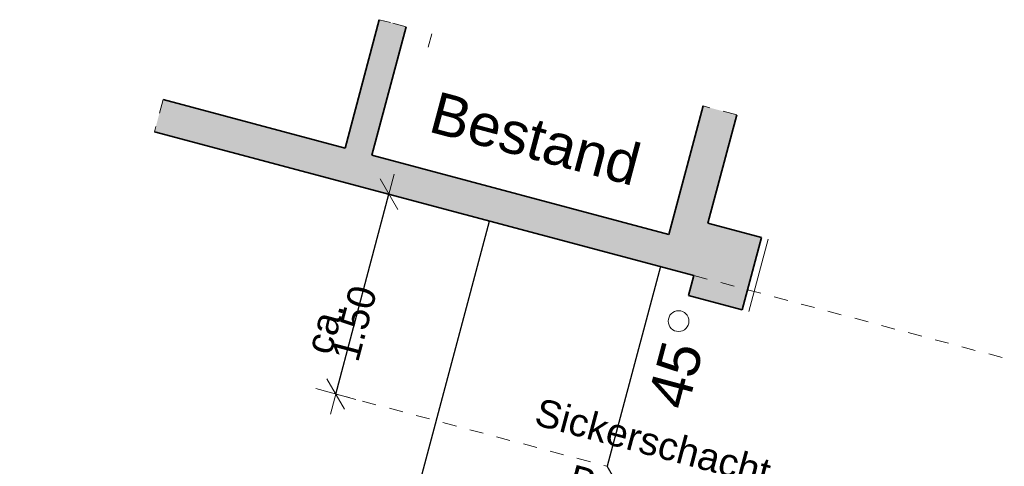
# Model space of a CAD drawing. Header units: metres. Extents: x 4462557 to 4462755, y 5328146 to 5328388.
# Tile 26 of 149: x 4462626.75 to 4462633.85, y 5328208.1 to 5328211.32. Entities that reach past the tile are written whole.
import ezdxf

# ---------------------------------------------------------------- set-up
doc = ezdxf.new("R2010")
doc.units = ezdxf.units.M
doc.header["$PDMODE"] = 65
doc.linetypes.add('AUSGEZOGEN', pattern=[0])
doc.linetypes.add('VERDECKT2_S2', pattern=[0.15, 0.1, -0.05])
doc.layers.add('Maßlinie_Allgemein', color=7, linetype='AUSGEZOGEN', lineweight=13)
doc.layers.add('Standard', color=7, linetype='AUSGEZOGEN', lineweight=13)
doc.styles.add('ARIAL', font='ARIAL.TTF')
doc.dimstyles.new('_DIMSTYLE_3', dxfattribs={"dimtxt": 0.2, "dimasz": 0.3, "dimexe": 0, "dimexo": 0, "dimgap": 0.1, "dimtad": 2, "dimrnd": 0.005, "dimzin": 4, "dimdsep": 46, "dimtxsty": 'ARIAL', "dimblk1": 'ALL_ML_STRICH', "dimblk2": 'ALL_ML_STRICH', "dimsah": 1, "dimcen": 0, "dimclrd": 7, "dimclre": 7, "dimclrt": 7, "dimadec": 0, "dimazin": 0, "dimtfac": 1, "dimtdec": 0, "dimtix": 1, "dimtmove": 2, "dimatfit": 3, "dimfxl": 0, "dimtzin": 0, "dimlwd": 0, "dimlwe": 13, "dimarcsym": 0})
doc.dimstyles.new('_DIMSTYLE_5', dxfattribs={"dimtxt": 0.2, "dimasz": 0.3, "dimexe": 0, "dimexo": 0, "dimgap": 0.1, "dimtad": 2, "dimdec": 3, "dimrnd": 0.005, "dimzin": 4, "dimdsep": 46, "dimtxsty": 'ARIAL', "dimblk1": 'ALL_ML_STRICH', "dimblk2": 'ALL_ML_STRICH', "dimsah": 1, "dimcen": 0, "dimclrd": 7, "dimclre": 7, "dimclrt": 7, "dimadec": 0, "dimazin": 0, "dimtfac": 1, "dimtdec": 0, "dimtix": 1, "dimtmove": 2, "dimatfit": 3, "dimfxl": 0, "dimtzin": 0, "dimlwd": 0, "dimlwe": 13, "dimarcsym": 0})

# ---------------------------------------------------------------- blocks, each defined once
blk = doc.blocks.new('ALL_ML_STRICH')
at = {"color": 0, "linetype": 'ByBlock', "lineweight": -2}
for p, q in [((0, -0.5), (0, 0.5)), ((-0.3, -0.3), (0.3, 0.3)), ((-1, 0), (0.5, 0))]:
    blk.add_line(p, q, dxfattribs=at)
blk = doc.blocks.new('*D266')
at = {"layer": 'DEFPOINTS', "color": 7, "linetype": 'AUSGEZOGEN', "lineweight": 13}
for p in [(4462630.1403, 5328209.8679), (4462629.0318, 5328208.6203), (4462629.7566, 5328208.4273)]:
    blk.add_point(p, dxfattribs=at)
at = {"layer": 'Maßlinie_Allgemein', "color": 7, "linetype": 'AUSGEZOGEN', "lineweight": -2}
for p, q in [((4462629.0318, 5328208.6203), (4462629.4155, 5328210.0609)), ((4462629.4155, 5328210.0609), (4462629.4155, 5328210.0609)), ((4462629.0318, 5328208.6203), (4462629.0318, 5328208.6203))]:
    blk.add_line(p, q, dxfattribs=at)
at = {"layer": 'Maßlinie_Allgemein', "color": 7, "linetype": 'AUSGEZOGEN', "lineweight": 13, "xscale": 0.3, "yscale": 0.3, "zscale": 0.3}
for p, rotation in [((4462629.4155, 5328210.0609), 75.08618517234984), ((4462629.0318, 5328208.6203), 255.0861851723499)]:
    blk.add_blockref('ALL_ML_STRICH', p, dxfattribs=dict(at, rotation=rotation))
at = {"layer": 'Maßlinie_Allgemein', "color": 7, "linetype": 'AUSGEZOGEN', "lineweight": 13, "insert": (4462628.8043, 5328208.9449), "char_height": 0.2, "width": 0.01, "attachment_point": 1, "rotation": 75.08619, "line_spacing_factor": 0.60241, "style": 'ARIAL'}
blk.add_mtext('ca. 1.50', dxfattribs=at)
blk = doc.blocks.new('*D592')
at = {"layer": 'DEFPOINTS', "color": 7, "linetype": 'AUSGEZOGEN', "lineweight": 13}
for p in [(4462631.6149, 5328209.4752), (4462632.4605, 5328204.1636), (4462635.7943, 5328203.2757)]:
    blk.add_point(p, dxfattribs=at)
at = {"layer": 'Maßlinie_Allgemein', "color": 7, "linetype": 'AUSGEZOGEN', "lineweight": -2}
for p, q in [((4462635.7943, 5328203.2757), (4462637.0593, 5328208.0251)), ((4462637.0593, 5328208.0251), (4462637.0593, 5328208.0251)), ((4462635.7943, 5328203.2757), (4462635.7943, 5328203.2757))]:
    blk.add_line(p, q, dxfattribs=at)
at = {"layer": 'Maßlinie_Allgemein', "color": 7, "linetype": 'AUSGEZOGEN', "lineweight": 13, "xscale": 0.3, "yscale": 0.3, "zscale": 0.3}
for p, rotation in [((4462637.0593, 5328208.0251), 75.08618496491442), ((4462635.7943, 5328203.2757), 255.0861849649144)]:
    blk.add_blockref('ALL_ML_STRICH', p, dxfattribs=dict(at, rotation=rotation))
at = {"layer": 'Maßlinie_Allgemein', "color": 7, "linetype": 'AUSGEZOGEN', "lineweight": 13, "insert": (4462635.6504, 5328203.9142), "char_height": 0.2, "width": 0.01, "attachment_point": 1, "rotation": 75.08618, "line_spacing_factor": 0.60241, "style": 'ARIAL'}
blk.add_mtext('Abstand von TG zu Gebäuden', dxfattribs=at)
blk = doc.blocks.new('*D593')
at = {"layer": 'DEFPOINTS', "color": 7, "linetype": 'AUSGEZOGEN', "lineweight": 13}
for p in [(4462630.1404, 5328209.8679), (4462633.5935, 5328206.4748), (4462633.0145, 5328204.3006)]:
    blk.add_point(p, dxfattribs=at)
at = {"layer": 'Maßlinie_Allgemein', "color": 7, "linetype": 'AUSGEZOGEN', "lineweight": -2}
for p, q in [((4462629.5253, 5328207.5584), (4462629.5253, 5328207.5584)), ((4462633.5935, 5328206.4748), (4462629.5253, 5328207.5584)), ((4462633.5935, 5328206.4748), (4462633.5935, 5328206.4748))]:
    blk.add_line(p, q, dxfattribs=at)
at = {"layer": 'Maßlinie_Allgemein', "color": 7, "linetype": 'AUSGEZOGEN', "lineweight": 13, "xscale": 0.3, "yscale": 0.3, "zscale": 0.3}
for p, rotation in [((4462629.5253, 5328207.5584), 165.086184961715), ((4462633.5935, 5328206.4748), 345.086184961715)]:
    blk.add_blockref('ALL_ML_STRICH', p, dxfattribs=dict(at, rotation=rotation))
at = {"layer": 'Maßlinie_Allgemein', "color": 7, "linetype": 'AUSGEZOGEN', "lineweight": 13, "insert": (4462631.0026, 5328207.1649), "char_height": 0.2, "width": 0.8, "attachment_point": 5, "rotation": 165.08618, "style": 'ARIAL'}
blk.add_mtext('\\A1;{\\A1;{4.21\\H0.132000;\\S^ ;}}', dxfattribs=at)
blk = doc.blocks.new('*D621')
at = {"layer": 'DEFPOINTS', "color": 7, "linetype": 'AUSGEZOGEN', "lineweight": 13}
for p in [(4462635.6098, 5328208.4112), (4462632.219, 5328204.2279), (4462636.5191, 5328203.0827)]:
    blk.add_point(p, dxfattribs=at)
at = {"layer": 'Maßlinie_Allgemein', "color": 7, "linetype": 'AUSGEZOGEN', "lineweight": -2}
for p, q in [((4462636.5191, 5328203.0827), (4462637.784, 5328207.8321)), ((4462637.784, 5328207.8321), (4462637.784, 5328207.8321)), ((4462636.5191, 5328203.0827), (4462636.5191, 5328203.0827))]:
    blk.add_line(p, q, dxfattribs=at)
at = {"layer": 'Maßlinie_Allgemein', "color": 7, "linetype": 'AUSGEZOGEN', "lineweight": 13, "xscale": 0.3, "yscale": 0.3, "zscale": 0.3}
for p, rotation in [((4462637.784, 5328207.8321), 75.08618496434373), ((4462636.5191, 5328203.0827), 255.0861849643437)]:
    blk.add_blockref('ALL_ML_STRICH', p, dxfattribs=dict(at, rotation=rotation))
at = {"layer": 'Maßlinie_Allgemein', "color": 7, "linetype": 'AUSGEZOGEN', "lineweight": 13, "insert": (4462636.5749, 5328204.4712), "char_height": 0.2, "width": 0.01, "attachment_point": 1, "rotation": 75.08618, "line_spacing_factor": 0.60241, "style": 'ARIAL'}
blk.add_mtext('5.21 m bis 5.25 m', dxfattribs=at)
blk = doc.blocks.new('*D633')
at = {"layer": 'DEFPOINTS', "color": 7, "linetype": 'AUSGEZOGEN', "lineweight": 13}
for p in [(4462631.6149, 5328209.4752), (4462632.7153, 5328205.1202), (4462635.3244, 5328204.4253)]:
    blk.add_point(p, dxfattribs=at)
at = {"layer": 'Maßlinie_Allgemein', "color": 7, "linetype": 'AUSGEZOGEN', "lineweight": -2}
for p, q in [((4462635.3244, 5328204.4253), (4462636.3345, 5328208.2181)), ((4462636.3345, 5328208.2181), (4462636.3345, 5328208.2181)), ((4462635.3244, 5328204.4253), (4462635.3244, 5328204.4253))]:
    blk.add_line(p, q, dxfattribs=at)
at = {"layer": 'Maßlinie_Allgemein', "color": 7, "linetype": 'AUSGEZOGEN', "lineweight": 13, "xscale": 0.3, "yscale": 0.3, "zscale": 0.3}
for p, rotation in [((4462636.3345, 5328208.2181), 75.08618496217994), ((4462635.3244, 5328204.4253), 255.0861849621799)]:
    blk.add_blockref('ALL_ML_STRICH', p, dxfattribs=dict(at, rotation=rotation))
at = {"layer": 'Maßlinie_Allgemein', "color": 7, "linetype": 'AUSGEZOGEN', "lineweight": 13, "insert": (4462635.0869, 5328204.713), "char_height": 0.2, "width": 0.01, "attachment_point": 1, "rotation": 75.08618, "line_spacing_factor": 0.60241, "style": 'ARIAL'}
blk.add_mtext('Restraum 4.31 m bis 4.35 m', dxfattribs=at)

msp = doc.modelspace()

# ---------------------------------------------------------------- hatches: boundary and pattern name
at = {"layer": 'Standard', "linetype": 'AUSGEZOGEN', "lineweight": 13}
msp.add_hatch(color=254, dxfattribs=at).paths.add_polyline_path([(4462629.5388, 5328211.26827), (4462629.42569, 5328211.2984), (4462629.34554, 5328211.31974), (4462629.09888, 5328210.39363), (4462627.78624, 5328210.74323), (4462627.72447, 5328210.51132), (4462631.61485, 5328209.47516), (4462631.57625, 5328209.33022), (4462631.96277, 5328209.22727), (4462632.10175, 5328209.74908), (4462631.71523, 5328209.85203), (4462631.92328, 5328210.63319), (4462631.6817, 5328210.69754), (4462631.43504, 5328209.77142), (4462629.29214, 5328210.34215)])

# ---------------------------------------------------------------- linework, layer by layer
at = {"layer": 'Standard', "color": 7, "linetype": 'AUSGEZOGEN', "lineweight": 35}
for p, q in [((4462629.34554, 5328211.31974), (4462629.09888, 5328210.39363)), ((4462629.5388, 5328211.26827), (4462629.29214, 5328210.34215)), ((4462627.78624, 5328210.74323), (4462629.09888, 5328210.39363)), ((4462631.43504, 5328209.77142), (4462631.6817, 5328210.69754)), ((4462631.71523, 5328209.85203), (4462631.92328, 5328210.63319)), ((4462627.72447, 5328210.51132), (4462631.61485, 5328209.47516)), ((4462629.29214, 5328210.34215), (4462631.43504, 5328209.77142)), ((4462631.71523, 5328209.85203), (4462632.10175, 5328209.74908)), ((4462631.96277, 5328209.22727), (4462632.10175, 5328209.74908)), ((4462631.57625, 5328209.33022), (4462631.61485, 5328209.47516)), ((4462631.57625, 5328209.33022), (4462631.96277, 5328209.22727))]:
    msp.add_line(p, q, dxfattribs=at)
at = {"layer": 'Standard', "color": 7, "linetype": 'VERDECKT2_S2', "lineweight": 13}
for p, q in [((4462629.42569, 5328211.2984), (4462629.34554, 5328211.31974)), ((4462629.5388, 5328211.26827), (4462629.42569, 5328211.2984)), ((4462627.78624, 5328210.74323), (4462627.72447, 5328210.51132)), ((4462631.92328, 5328210.63319), (4462631.6817, 5328210.69754))]:
    msp.add_line(p, q, dxfattribs=at)
at = {"layer": 'Standard', "color": 52, "linetype": 'AUSGEZOGEN', "lineweight": 13}
msp.add_line((4462629.72395, 5328211.21896), (4462629.69821, 5328211.12233), dxfattribs=at)
at = {"layer": 'Standard', "color": 7, "linetype": 'AUSGEZOGEN', "lineweight": 25}
for p, q in [((4462626.75214, 5328197.14635), (4462630.14036, 5328209.86788)), ((4462631.37327, 5328209.5395), (4462630.98959, 5328208.09891)), ((4462632.77911, 5328205.01011), (4462630.98959, 5328208.09891))]:
    msp.add_line(p, q, dxfattribs=at)
at = {"layer": 'Standard', "color": 7, "linetype": 'AUSGEZOGEN', "lineweight": 13}
msp.add_line((4462632.15007, 5328209.73621), (4462632.01109, 5328209.2144), dxfattribs=at)
at = {"layer": 'Standard', "color": 7, "linetype": 'VERDECKT2_S2', "lineweight": 18}
for p, q in [((4462631.61485, 5328209.47516), (4462637.78401, 5328207.83208)), ((4462629.03184, 5328208.62033), (4462630.98959, 5328208.09891))]:
    msp.add_line(p, q, dxfattribs=at)
at = {"layer": 'Standard', "color": 7, "linetype": 'AUSGEZOGEN', "lineweight": 18}
msp.add_circle((4462631.50422, 5328209.14584), 0.075, dxfattribs=at)

# ---------------------------------------------------------------- texts
at = {"layer": 'Standard', "color": 7, "linetype": 'AUSGEZOGEN', "lineweight": 18, "char_height": 0.3, "style": 'ARIAL'}
for s, insert, width, attachment_point, rotation in [('\\W1.00;Bestand', (4462630.51033, 5328210.60758), 1.6954089, 2, 345.078517), ('\\W1.00;45', (4462631.56836, 5328208.49383), 0.6199681, 7, 75.086185)]:
    msp.add_mtext(s, dxfattribs=dict(at, insert=insert, width=width, attachment_point=attachment_point, rotation=rotation))
at = {"layer": 'Standard', "color": 7, "linetype": 'AUSGEZOGEN', "lineweight": 18, "insert": (4462631.34561, 5328208.37058), "char_height": 0.2, "width": 1.8470152, "attachment_point": 2, "rotation": 345.086185, "line_spacing_factor": 1.204819, "style": 'ARIAL'}
msp.add_mtext('{\\fArial|i0|b0;\\H0.200000;\\W1.000000;\\C7;Sickerschacht}\\P{\\fArial|i0|b0;\\H0.200000;\\W1.000000;\\C7;Bestand}\\P', dxfattribs=at)

# ---------------------------------------------------------------- dimensions: what is measured, and where the dimension line sits
at = {"layer": 'Maßlinie_Allgemein', "color": 7, "linetype": 'AUSGEZOGEN', "lineweight": 13}
for base, p1, p2, text, dimstyle, picture, middle in [((4462629.41552, 5328210.06093), (4462629.03184, 5328208.62033), (4462629.41552, 5328210.06093), 'ca. 1.50', '_DIMSTYLE_3', '*D266', (4462629.12705, 5328209.36637)), ((4462637.05928, 5328208.02511), (4462635.79433, 5328203.27567), (4462637.05928, 5328208.02511), 'Abstand von TG zu Gebäuden', '_DIMSTYLE_5', '*D592', (4462636.33017, 5328205.67613)), ((4462636.33454, 5328208.21813), (4462635.32437, 5328204.42532), (4462636.33454, 5328208.21813), 'Restraum 4.31 m bis 4.35 m', '_DIMSTYLE_5', '*D633', (4462635.73283, 5328206.34746)), ((4462637.78401, 5328207.83208), (4462636.51906, 5328203.08265), (4462637.78401, 5328207.83208), '5.21 m bis 5.25 m', '_DIMSTYLE_5', '*D621', (4462637.05491, 5328205.4831))]:
    dim = msp.add_linear_dim(base=base, p1=p1, p2=p2, angle=75.086185, text=text, dimstyle=dimstyle, override={"dimpost": '<>', "dimclrd": 7, "dimclre": 7, "dimclrt": 7, "dimlwd": 0, "dimlwe": 13}, dxfattribs=at)
    dim.commit()
    dim.dimension.update_dxf_attribs({"geometry": picture, "text_midpoint": middle, "dimtype": 160})
dim = msp.add_linear_dim(base=(4462629.52526, 5328207.55838), p1=(4462633.59355, 5328206.47485), p2=(4462629.52526, 5328207.55838), angle=165.086185, dimstyle='_DIMSTYLE_3', override={"dimpost": '<>', "dimclrd": 7, "dimclre": 7, "dimclrt": 7, "dimlwd": 0, "dimlwe": 13}, dxfattribs=at)
dim.commit()
dim.dimension.update_dxf_attribs({"geometry": '*D593', "text_midpoint": (4462631.00257, 5328207.16492), "dimtype": 160})

doc.saveas('drawing.dxf')
